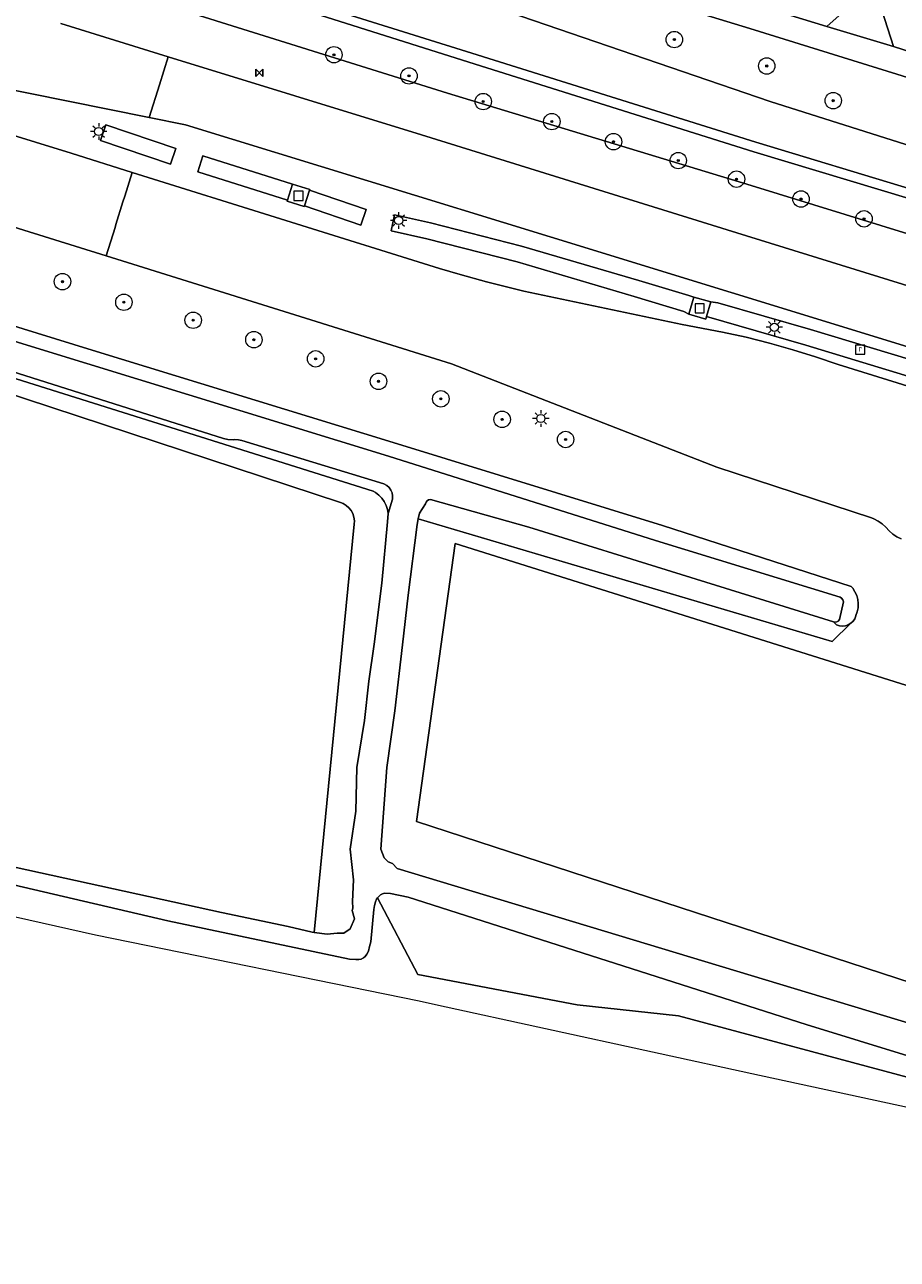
# Model space of a CAD drawing. Header units: metres. Extents: x 125158 to 132124, y 450612 to 454469.
# Tile 159 of 173: x 130392 to 130498, y 453941 to 454091. Entities that reach past the tile are written whole.
import ezdxf
from ezdxf.enums import TextEntityAlignment as Align

# ---------------------------------------------------------------- set-up
doc = ezdxf.new("R2010")
doc.units = ezdxf.units.M
doc.layers.get('0').update_dxf_attribs({"color": 8})
for name, color, linetype, lineweight in [('B-XX-GR-BOOM-S', 8, 'Continuous', 25), ('B-XX-KL-ET_LS_OV_LICHTMAST-S', 8, 'Continuous', 25), ('B-XX-OG-TERREIN_CULTUURSCHEIDING-GV', 8, 'Continuous', 18), ('B-XX-OG-WATER-GV', 8, 'Continuous', 18), ('B-XX-OG-WATER_SLOOT-GV', 8, 'Continuous', 18), ('B-XX-OG-WEG-GV', 8, 'Continuous', 18), ('B-XX-RI-GWA_KOLK-S', 8, 'Continuous', 25), ('B-XX-RI-GWA_RIOOLPUT-S', 8, 'Continuous', 25)]:
    doc.layers.add(name, color=color, linetype=linetype, lineweight=lineweight)
doc.layers.add('TOPOT30', color=1, linetype='Continuous')
doc.styles.add('ISO', font='iso', dxfattribs={"height": 5})
doc.styles.add('NLCS-ISO', font='NLCS-ISO.ttf')

# ---------------------------------------------------------------- blocks, each defined once
blk = doc.blocks.new('SRI-KOLK-SO')
at = {"color": 0, "linetype": 'ByBlock', "lineweight": 18}
blk.add_lwpolyline([(-1.125, -1.125), (1.125, -1.125), (1.125, 1.125), (-1.125, 1.125)], close=True, dxfattribs=at)
blk = doc.blocks.new('SRI-PUT_INSPECTIEPUT_RIOOLPUT-SO')
at = {"color": 0, "linetype": 'ByBlock', "lineweight": 18}
blk.add_lwpolyline([(-1.12, -1.12), (1.12, -1.12), (1.12, 1.12), (-1.12, 1.12)], close=True, dxfattribs=at)
at = {"color": 0, "linetype": 'ByBlock', "lineweight": 18, "style": 'NLCS-ISO'}
blk.add_text('r', height=1.5, dxfattribs=at).set_placement((0, 0.28), align=Align.MIDDLE_CENTER)
blk = doc.blocks.new('SKL-ET_OV_LICHTMAST-SO')
at = {"color": 0, "linetype": 'ByBlock', "lineweight": 18}
for points in [[(-1.25, 0), (-2, 0)], [(-1.41, 1.41), (-0.88, 0.88)], [(0, 2), (0, 1.25)], [(0.88, 0.88), (1.41, 1.41)], [(2, 0), (1.25, 0)], [(-1.41, -1.41), (-0.88, -0.88)], [(0, -1.25), (0, -2)], [(0.88, -0.88), (1.41, -1.41)]]:
    blk.add_lwpolyline(points, dxfattribs=at)
blk.add_circle((0, 0), 1, dxfattribs=at)
blk = doc.blocks.new('SGR-BOOM_01-SO')
at = {"linetype": 'ByBlock', "lineweight": 18}
h = blk.add_hatch(color=0, dxfattribs=at)
h.dxf.hatch_style = 1
edge = h.paths.add_edge_path()
edge.add_arc((0, 0), 0.25, 0, 360)
at = {"color": 0, "linetype": 'ByBlock', "lineweight": 18}
for radius in [2, 0.25]:
    blk.add_circle((0, 0), radius, dxfattribs=at)
blk = doc.blocks.new('kilometerpaal')
at = {"color": 0}
for p, q in [((-0.44, 0.44), (0.44, -0.44)), ((-0.44, -0.44), (-0.44, 0.44)), ((0.44, 0.44), (-0.44, -0.44)), ((0.44, -0.44), (0.44, 0.44))]:
    blk.add_line(p, q, dxfattribs=at)
at = {"color": 0, "style": 'ISO'}
blk.add_attdef('KILOMETERPAAL', (0.59, 0.87), '', height=2.5, dxfattribs=at)

msp = doc.modelspace()

# ---------------------------------------------------------------- linework, layer by layer
at = {"layer": 'B-XX-OG-TERREIN_CULTUURSCHEIDING-GV'}
for points in [[(130445.64, 454104.33), (130489.6, 454090.85), (130492.92, 454093.81)], [(130500, 454069.79), (130480.71, 454075.59), (130446, 454086.49), (130398.86, 454101.44)], [(130398.86, 454101.44), (130446, 454086.49), (130480.71, 454075.59), (130500, 454069.79)], [(130399.16, 454102.36), (130446.35, 454087.59), (130480.93, 454076.75), (130500, 454070.98)], [(130500, 454070.98), (130480.93, 454076.75), (130446.35, 454087.59), (130399.16, 454102.36)], [(130499.94, 454084.45), (130480.21, 454090.59), (130448.6, 454100.26)], [(130324.89, 454097.87), (130397.55, 454075.4), (130405, 454073.07), (130442.43, 454061.39), (130444.93, 454060.64), (130448.15, 454059.74), (130452.68, 454058.61), (130471.97, 454054.57), (130476.88, 454053.62), (130479.75, 454052.99), (130482.6, 454052.27), (130485.43, 454051.48), (130488.23, 454050.61), (130490.98, 454049.68), (130500, 454046.87)], [(130398.09, 454096.94), (130443.4, 454082.72), (130479.85, 454071.64), (130500, 454065.43)], [(130500, 454065.43), (130479.85, 454071.64), (130443.4, 454082.72), (130398.09, 454096.94)], [(130500, 454076.22), (130482.71, 454081.69), (130447.82, 454093.65)], [(130447.82, 454093.65), (130482.71, 454081.69), (130500, 454076.22)], [(130496.29, 454092.82), (130497.7, 454088.42), (130500, 454087.69)], [(130396.3, 454091.2), (130409.4, 454087.16), (130440.24, 454077.65), (130478.63, 454065.7), (130500, 454059.1)], [(130500, 454051.66), (130455.89, 454065.22), (130411.5, 454078.85), (130407.08, 454079.74), (130382.66, 454084.67)], [(130498.64, 454028.44), (130498.11, 454028.7), (130497.62, 454029.02), (130497.17, 454029.41), (130496.79, 454029.86), (130496.34, 454030.27), (130495.84, 454030.61), (130495.3, 454030.89), (130495.02, 454031.01), (130476.21, 454037.19), (130443.88, 454049.78), (130401.83, 454062.9), (130384.2, 454068.4)], [(130346.37, 454068.04), (130400.13, 454051.41), (130436.79, 454040.19), (130469.56, 454030.09), (130492.57, 454022.63), (130492.74, 454022.43), (130493.02, 454022.01), (130493.23, 454021.56), (130493.37, 454021.07), (130493.42, 454020.57), (130493.4, 454020.07), (130493.3, 454019.57), (130493.12, 454019.1), (130493.12, 454019.08), (130492.98, 454018.73), (130492.78, 454018.43), (130492.52, 454018.17), (130490.22, 454015.97), (130439.84, 454030.89), (130439.69, 454030.2), (130438.59, 454021.58), (130437.93, 454015.54), (130437, 454007.5), (130436, 454000.59), (130435.27, 453990.66), (130435.67, 453989.6), (130436.18, 453989.13), (130436.72, 453988.9), (130437.26, 453988.3), (130500, 453969.36)], [(130500, 454048.11), (130487.03, 454052.02), (130474.95, 454055.51), (130474.87, 454055.22), (130472.79, 454055.81), (130472.19, 454056.15), (130466.11, 454057.98), (130451.87, 454062.19), (130440.87, 454064.99), (130436.52, 454065.96), (130436.96, 454067.91), (130441.34, 454066.93), (130452.4, 454064.11), (130466.68, 454059.9), (130472.77, 454058.07), (130473.39, 454057.9), (130475.47, 454057.3), (130476.31, 454057.2), (130487.6, 454053.94), (130500, 454050.2)], [(130385.57, 454047.61), (130430.36, 454032.87), (130430.68, 454032.75), (130431.05, 454032.53), (130431.39, 454032.24), (130431.66, 454031.9), (130431.88, 454031.52), (130432.01, 454031.1), (130432.07, 454030.66), (130432.05, 454030.22), (130427.18, 453980.52), (130428.76, 453980.3), (130429.96, 453980.43), (130430.76, 453980.43), (130431.55, 453980.96), (130432.09, 453982.16), (130431.77, 453983.18), (130431.86, 453983.49), (130431.82, 453984.28), (130431.95, 453986.94), (130431.55, 453990.66), (130432.22, 453995.31), (130432.35, 454000.62), (130433.28, 454006.34), (130433.81, 454011.12), (130434.48, 454015.64), (130435.41, 454023.04), (130436.08, 454030.53), (130436.16, 454031.52), (130436.09, 454032.03), (130435.93, 454032.52), (130435.7, 454032.98), (130435.41, 454033.4), (130435.05, 454033.77), (130434.64, 454034.08), (130434.34, 454034.24), (130375.61, 454052.74)], [(130387.86, 453989.07), (130415.88, 453982.95), (130423.98, 453981.23), (130426.91, 453980.56), (130427.18, 453980.52), (130432.05, 454030.22), (130432.07, 454030.66), (130432.01, 454031.1), (130431.88, 454031.52), (130431.66, 454031.9), (130431.39, 454032.24), (130431.05, 454032.53), (130430.68, 454032.75), (130430.36, 454032.87), (130385.57, 454047.61)], [(130500, 453962.74), (130471.54, 453970.37), (130459.2, 453971.69), (130439.79, 453975.41), (130434.88, 453984.75), (130434.77, 453984.59), (130434.65, 453984.25), (130434.52, 453983.82), (130434.43, 453983.3), (130434.08, 453979.39), (130433.91, 453978.82), (130433.76, 453978.25), (130433.59, 453977.89), (130433.38, 453977.6), (130433.16, 453977.42), (130432.89, 453977.28), (130432.62, 453977.21), (130432.22, 453977.21), (130431.46, 453977.27), (130409.35, 453981.94), (130356.57, 453994.22)], [(130376.52, 453985.62), (130400.52, 453980.22), (130439.96, 453972.2), (130442.32, 453971.68), (130481.4, 453963.14), (130500, 453959.13), (130503.96, 453958.27), (130517.47, 453955.29), (130520.15, 453954.21), (130521.94, 453953.55), (130525.77, 453952.37), (130534.57, 453947.68), (130536.73, 453944.17), (130537.79, 453938.93)]]:
    msp.add_lwpolyline(points, dxfattribs=at)
for points in [[(130409.66, 454074.07), (130401.16, 454076.96), (130401.81, 454078.86), (130410.3, 454075.97)], [(130409.66, 454074.07), (130410.3, 454075.97), (130401.81, 454078.86), (130401.16, 454076.96)], [(130426.61, 454070.92), (130433.5, 454068.54), (130432.85, 454066.65), (130426, 454069.01), (130425.96, 454068.9), (130423.87, 454069.57), (130423.91, 454069.71), (130413.01, 454073.16), (130413.62, 454075.07), (130424.52, 454071.62), (130424.54, 454071.66), (130426.63, 454070.98)], [(130423.91, 454069.71), (130424.52, 454071.62), (130413.62, 454075.07), (130413.01, 454073.16)], [(130426, 454069.01), (130426.61, 454070.92), (130426.63, 454070.98), (130424.54, 454071.66), (130424.52, 454071.62), (130423.91, 454069.71), (130423.87, 454069.57), (130425.96, 454068.9)], [(130426, 454069.01), (130432.85, 454066.65), (130433.5, 454068.54), (130426.61, 454070.92)], [(130472.79, 454055.81), (130473.39, 454057.9), (130472.77, 454058.07), (130466.68, 454059.9), (130452.4, 454064.11), (130441.34, 454066.93), (130436.96, 454067.91), (130436.52, 454065.96), (130440.87, 454064.99), (130451.87, 454062.19), (130466.11, 454057.98), (130472.19, 454056.15)], [(130474.95, 454055.51), (130475.47, 454057.3), (130473.39, 454057.9), (130472.79, 454055.81), (130474.87, 454055.22)], [(130511.29, 454044.71), (130511.87, 454046.62), (130500, 454050.2), (130487.6, 454053.94), (130476.31, 454057.2), (130475.47, 454057.3), (130474.95, 454055.51), (130487.03, 454052.02), (130500, 454048.11)], [(130500, 453974.34), (130525.63, 453965.98), (130537.48, 453990.92), (130535.42, 453999.23), (130500, 454010.37), (130444.32, 454027.89), (130439.62, 453994.03)], [(130439.62, 453994.03), (130444.32, 454027.89), (130500, 454010.37), (130535.42, 453999.23), (130537.48, 453990.92), (130525.63, 453965.98), (130500, 453974.34)], [(130434.88, 453984.75), (130439.79, 453975.41), (130459.2, 453971.69), (130471.54, 453970.37), (130500, 453962.74), (130516.62, 453958.29), (130521.32, 453956.7), (130522.25, 453958.56), (130500, 453965.35), (130487.07, 453969.3), (130438.59, 453984.82), (130436.44, 453985.25), (130435.74, 453985.32), (130435.48, 453985.24), (130435.24, 453985.1)]]:
    msp.add_lwpolyline(points, close=True, dxfattribs=at)
at = {"layer": 'B-XX-OG-WATER-GV'}
for points in [[(130500, 453969.36), (130437.26, 453988.3), (130436.72, 453988.9), (130436.18, 453989.13), (130435.67, 453989.6), (130435.27, 453990.66), (130436, 454000.59), (130437, 454007.5), (130437.93, 454015.54), (130438.59, 454021.58), (130439.69, 454030.2), (130439.84, 454030.89), (130439.99, 454031.58), (130440.73, 454032.73), (130440.78, 454032.9), (130440.91, 454033.07), (130441.09, 454033.19), (130441.34, 454033.23), (130453.31, 454029.89), (130490.39, 454018.36), (130490.59, 454018.31), (130490.8, 454018.34), (130490.98, 454018.44), (130491.13, 454018.63), (130491.61, 454020.79), (130491.54, 454021.02), (130491.39, 454021.21), (130491.2, 454021.34), (130468.72, 454028.25), (130436.21, 454038.53), (130399.49, 454049.82), (130345.18, 454066.49)], [(130365.37, 454056.74), (130416.11, 454040.68), (130416.63, 454040.55), (130417.28, 454040.5), (130417.51, 454040.53), (130417.94, 454040.52), (130418.36, 454040.42), (130435.66, 454035.16), (130436.02, 454034.95), (130436.29, 454034.69), (130436.5, 454034.38), (130436.64, 454034.04), (130436.7, 454033.67), (130436.68, 454033.3), (130436.16, 454031.52), (130436.08, 454030.53), (130435.41, 454023.04), (130434.48, 454015.64), (130433.81, 454011.12), (130433.28, 454006.34), (130432.35, 454000.62), (130432.22, 453995.31), (130431.55, 453990.66), (130431.95, 453986.94), (130431.82, 453984.28), (130431.86, 453983.49), (130431.77, 453983.18), (130432.09, 453982.16), (130431.55, 453980.96), (130430.76, 453980.43), (130429.96, 453980.43), (130428.76, 453980.3), (130427.18, 453980.52), (130426.91, 453980.56), (130423.98, 453981.23), (130415.88, 453982.95), (130387.86, 453989.07)], [(130356.57, 453994.22), (130409.35, 453981.94), (130431.46, 453977.27), (130432.22, 453977.21), (130432.62, 453977.21), (130432.89, 453977.28), (130433.16, 453977.42), (130433.38, 453977.6), (130433.59, 453977.89), (130433.76, 453978.25), (130433.91, 453978.82), (130434.08, 453979.39), (130434.43, 453983.3), (130434.52, 453983.82), (130434.65, 453984.25), (130434.77, 453984.59), (130434.88, 453984.75), (130435.24, 453985.1), (130435.48, 453985.24), (130435.74, 453985.32), (130436.44, 453985.25), (130438.59, 453984.82), (130487.07, 453969.3), (130500, 453965.35)]]:
    msp.add_lwpolyline(points, dxfattribs=at)
at = {"layer": 'B-XX-OG-WATER_SLOOT-GV'}
for points in [[(130345.18, 454066.49), (130399.49, 454049.82), (130436.21, 454038.53), (130468.72, 454028.25), (130491.2, 454021.34), (130491.39, 454021.21), (130491.54, 454021.02), (130491.61, 454020.79), (130491.13, 454018.63), (130490.98, 454018.44), (130490.8, 454018.34), (130490.59, 454018.31), (130490.39, 454018.36), (130490.78, 454017.98), (130491.13, 454017.87), (130491.49, 454017.83), (130491.86, 454017.87), (130492.2, 454017.98), (130492.52, 454018.17), (130492.78, 454018.43), (130492.98, 454018.73), (130493.12, 454019.08), (130493.12, 454019.1), (130493.3, 454019.57), (130493.4, 454020.07), (130493.42, 454020.57), (130493.37, 454021.07), (130493.23, 454021.56), (130493.02, 454022.01), (130492.74, 454022.43), (130492.57, 454022.63), (130469.56, 454030.09), (130436.79, 454040.19), (130400.13, 454051.41), (130346.37, 454068.04)], [(130375.61, 454052.74), (130434.34, 454034.24), (130434.64, 454034.08), (130435.05, 454033.77), (130435.41, 454033.4), (130435.7, 454032.98), (130435.93, 454032.52), (130436.09, 454032.03), (130436.16, 454031.52), (130436.68, 454033.3), (130436.7, 454033.67), (130436.64, 454034.04), (130436.5, 454034.38), (130436.29, 454034.69), (130436.02, 454034.95), (130435.66, 454035.16), (130418.36, 454040.42), (130417.94, 454040.52), (130417.51, 454040.53), (130417.28, 454040.5), (130416.63, 454040.55), (130416.11, 454040.68), (130365.37, 454056.74)]]:
    msp.add_lwpolyline(points, dxfattribs=at)
msp.add_lwpolyline([(130492.52, 454018.17), (130492.2, 454017.98), (130491.86, 454017.87), (130491.49, 454017.83), (130491.13, 454017.87), (130490.78, 454017.98), (130490.39, 454018.36), (130453.31, 454029.89), (130441.34, 454033.23), (130441.09, 454033.19), (130440.91, 454033.07), (130440.78, 454032.9), (130440.73, 454032.73), (130439.99, 454031.58), (130439.84, 454030.89), (130490.22, 454015.97)], close=True, dxfattribs=at)
at = {"layer": 'B-XX-OG-WEG-GV'}
for points in [[(130500, 454087.69), (130497.7, 454088.42), (130489.6, 454090.85), (130445.64, 454104.33)], [(130327.05, 454101.81), (130374.4, 454087.15), (130376.93, 454086.3), (130379.44, 454085.53), (130381.98, 454084.84), (130382.66, 454084.67), (130407.08, 454079.74), (130408.33, 454083.74), (130409.4, 454087.16), (130396.3, 454091.2)], [(130448.6, 454100.26), (130480.21, 454090.59), (130499.94, 454084.45)], [(130307.77, 454092.1), (130351.37, 454078.66), (130384.2, 454068.4), (130401.83, 454062.9), (130402.91, 454066.37), (130403.02, 454066.72), (130403.88, 454069.49), (130404.1, 454070.17), (130405, 454073.07), (130397.55, 454075.4), (130324.89, 454097.87)], [(130500, 454059.1), (130478.63, 454065.7), (130440.24, 454077.65), (130409.4, 454087.16), (130408.33, 454083.74), (130407.08, 454079.74), (130411.5, 454078.85), (130455.89, 454065.22), (130500, 454051.66)], [(130500, 454046.87), (130490.98, 454049.68), (130488.23, 454050.61), (130485.43, 454051.48), (130482.6, 454052.27), (130479.75, 454052.99), (130476.88, 454053.62), (130471.97, 454054.57), (130452.68, 454058.61), (130448.15, 454059.74), (130444.93, 454060.64), (130442.43, 454061.39), (130405, 454073.07), (130404.1, 454070.17), (130403.88, 454069.49), (130403.02, 454066.72), (130402.91, 454066.37), (130401.83, 454062.9), (130443.88, 454049.78), (130476.21, 454037.19), (130495.02, 454031.01), (130495.3, 454030.89), (130495.84, 454030.61), (130496.34, 454030.27), (130496.79, 454029.86), (130497.17, 454029.41), (130497.62, 454029.02), (130498.11, 454028.7), (130498.64, 454028.44)]]:
    msp.add_lwpolyline(points, dxfattribs=at)
msp.add_lwpolyline([(130489.6, 454090.85), (130497.7, 454088.42), (130496.29, 454092.82), (130497.84, 454097.64), (130494.22, 454098.67), (130492.92, 454093.81)], close=True, dxfattribs=at)

# ---------------------------------------------------------------- block references
at = {"layer": 'B-XX-GR-BOOM-S', "xscale": 0.5, "yscale": 0.5, "zscale": 0.5}
for p in [(130471.02, 454089.25), (130429.57, 454087.4), (130482.27, 454086.03), (130438.71, 454084.82), (130447.75, 454081.7), (130490.37, 454081.81), (130456.1, 454079.26), (130463.61, 454076.81), (130471.5, 454074.51), (130478.59, 454072.25), (130486.45, 454069.83), (130494.12, 454067.42), (130396.51, 454059.77), (130403.99, 454057.26), (130412.43, 454055.07), (130419.82, 454052.7), (130427.34, 454050.37), (130435, 454047.63), (130442.59, 454045.5), (130450.05, 454043), (130457.78, 454040.55)]:
    msp.add_blockref('SGR-BOOM_01-SO', p, dxfattribs=at)
at = {"layer": 'B-XX-KL-ET_LS_OV_LICHTMAST-S', "xscale": 0.5, "yscale": 0.5, "zscale": 0.5}
for p in [(130400.92, 454078.05), (130437.44, 454067.22), (130483.2, 454054.21), (130454.76, 454043.1)]:
    msp.add_blockref('SKL-ET_OV_LICHTMAST-SO', p, dxfattribs=at)
at = {"layer": 'B-XX-RI-GWA_KOLK-S', "xscale": 0.5, "yscale": 0.5, "zscale": 0.5}
for p in [(130425.24, 454070.21), (130474.1, 454056.52)]:
    msp.add_blockref('SRI-KOLK-SO', p, dxfattribs=at)
at = {"layer": 'B-XX-RI-GWA_RIOOLPUT-S', "xscale": 0.5, "yscale": 0.5, "zscale": 0.5}
msp.add_blockref('SRI-PUT_INSPECTIEPUT_RIOOLPUT-SO', (130493.66, 454051.49), dxfattribs=at)
at = {"layer": 'TOPOT30'}
msp.add_blockref('kilometerpaal', (130420.48, 454085.21), dxfattribs=at)

doc.saveas('drawing.dxf')
